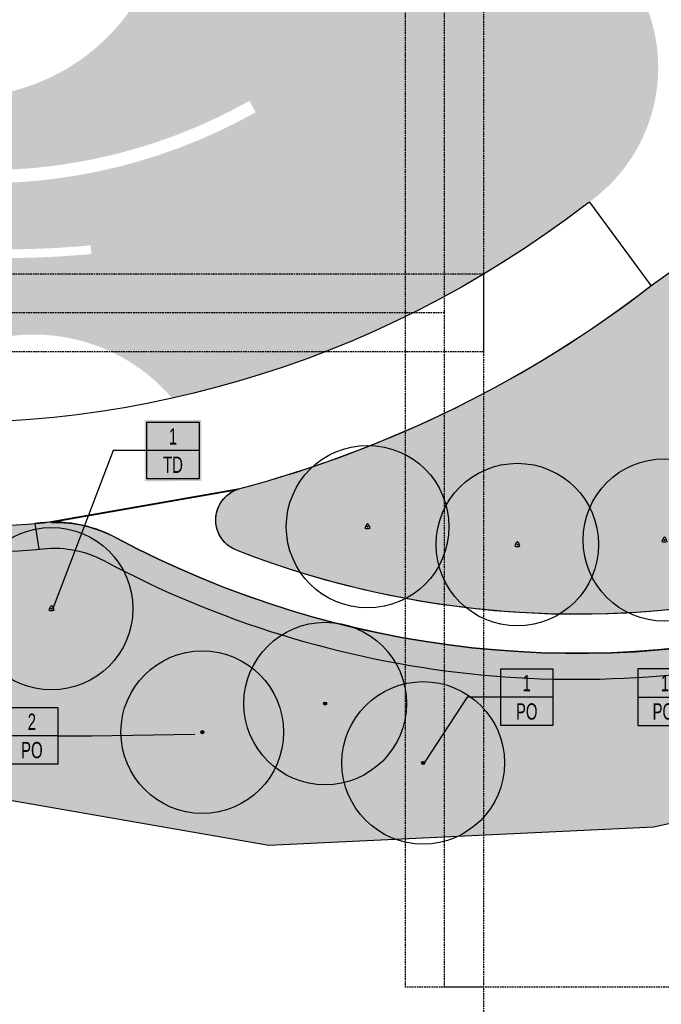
# Model space of a CAD drawing. Extents: x 1609557 to 1611883, y 574690 to 575242.
# Tile 3 of 43: x 1609966 to 1610064, y 574942 to 575094. Entities that reach past the tile are written whole.
import ezdxf
from ezdxf.enums import TextEntityAlignment as Align

# ---------------------------------------------------------------- set-up
doc = ezdxf.new("R2010")
doc.units = 0
doc.header["$MEASUREMENT"] = 0
doc.linetypes.add('HIDDEN', pattern=[0.375, 0.25, -0.125])
for name, color, linetype in [('L-ANNO-MACH', 7, 'HIDDEN'), ('L-ANNO-MACH-OVERALL', 7, 'HIDDEN'), ('L-PLNT-BASE', 2, 'Continuous'), ('L-PLNT-BID-ADD', 2, 'Continuous'), ('L-PLNT-SEED', 2, 'Continuous'), ('L-PLNT-TREE', 5, 'Continuous'), ('L-PLNT-TREE-PLAN', 7, 'Continuous'), ('L-STON', 3, 'Continuous')]:
    doc.layers.add(name, color=color, linetype=linetype)
doc.layers.add('L-ANNO-NOTE', color=2, linetype='Continuous', lineweight=25)
for name, color, linetype, plot in [('L-ANNO-NPLT', 8, 'Continuous', False), ('L-ANNO-TTLB-NPLT', 8, 'Continuous', False), ('L-PLNT-NPLT', 21, 'Continuous', False)]:
    doc.layers.add(name, color=color, linetype=linetype, plot=plot)
doc.styles.add('RDG_Standard', font='ARIALN.TTF')
doc.styles.add('X-HLVM1S', font='ARIALN.TTF')
pattern_1 = [(90, (0, 0), (-1.414213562, 1.414213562), [0.375, -2.453427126]), (45, (0, 0), (-1.414213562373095, 1.414213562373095), [0.375, -1.625]), (135, (0, 0), (-1.414213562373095, -1.414213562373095), [0.375, -1.625])]

# ---------------------------------------------------------------- blocks, each defined once
blk = doc.blocks.new('PLNT-TREE-DEC-PYRD')
at = {"layer": 'L-PLNT-TREE-PLAN', "color": 0}
for radius in [0.5, 0.002813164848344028]:
    blk.add_circle((0, 0), radius, dxfattribs=at)
for centre, radius, start, end in [((0.03363869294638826, -0.01942130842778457), 0.05087986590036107, 131.3868413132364, 168.6131586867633), ((-0.0336386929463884, -0.01942130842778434), 0.05087986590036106, 11.38684131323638, 48.61315868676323), ((1.275021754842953e-16, 0.03884261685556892), 0.05087986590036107, 251.3868413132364, 288.6131586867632)]:
    blk.add_arc(centre, radius, start, end, dxfattribs=at)
at = {"layer": 'L-PLNT-NPLT', "style": 'RDG_Standard'}
blk.add_attdef('KEY', (0.1024455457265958, 0.1900547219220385), '', height=0.046875, dxfattribs=at)
at = {"layer": 'L-PLNT-NPLT', "style": 'RDG_Standard', "flags": 1}
for tag, p in [('BOTANICAL', (0.1024455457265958, 0.1153563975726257)), ('COMMON', (0.1024455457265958, 0.04065807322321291)), ('SIZE', (0.1024455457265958, -0.03404025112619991)), ('CONDITION', (0.1024455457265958, -0.1087385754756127)), ('NOTES', (0.1024455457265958, -0.1834368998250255)), ('SORT', (0.1024455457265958, -0.2581352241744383))]:
    blk.add_attdef(tag, p, '', height=0.046875, dxfattribs=at)
blk = doc.blocks.new('*U90')
at = {"true_color": 0xffffff}
blk.add_hatch(color=7, dxfattribs=at).paths.add_polyline_path([(0.1124388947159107, 0.2352818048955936), (0.5466388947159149, 0.2352818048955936), (0.5466388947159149, -0.2349535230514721), (0.1124388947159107, -0.2352818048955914)])
at = {"color": 3}
blk.add_lwpolyline([(0.12953889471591, 0.2178535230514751), (0.5295388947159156, 0.2178535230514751), (0.5295388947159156, -0.2178535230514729), (0.12953889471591, -0.2178535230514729)], close=True, dxfattribs=at)
for points in [[(0.12953889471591, 1.110223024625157e-15), (-0.1295388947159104, -1.110223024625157e-15), (-0.4550542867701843, -0.4968221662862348)], [(0.5295388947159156, 1.110223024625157e-15), (0.12953889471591, 1.110223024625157e-15)]]:
    blk.add_lwpolyline(points, dxfattribs=at)
at = {"color": 1, "style": 'X-HLVM1S', "width": 0.8, "flags": 8}
for tag, p in [('PLANTNUMBER', (0.3295302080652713, 0.1089267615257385)), ('SPECIESTYPE', (0.3295302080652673, -0.1089267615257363))]:
    blk.add_attdef(tag, text='', height=0.125, dxfattribs=at).set_placement(p, align=Align.MIDDLE_CENTER)
blk = doc.blocks.new('PLNT-TREE-DEC-OVAL')
at = {"layer": 'L-PLNT-TREE-PLAN'}
h = blk.add_hatch(color=0, dxfattribs=at)
edge = h.paths.add_edge_path()
edge.add_arc((0, 0), 0.0093634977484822, 0, 360)
at = {"layer": 'L-PLNT-TREE-PLAN', "color": 0}
for radius in [0.5, 0.0093634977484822]:
    blk.add_circle((0, 0), radius, dxfattribs=at)
at = {"layer": 'L-PLNT-NPLT', "style": 'RDG_Standard'}
blk.add_attdef('KEY', (0.102445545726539, 0.1900547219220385), '', height=0.046875, dxfattribs=at)
at = {"layer": 'L-PLNT-NPLT', "style": 'RDG_Standard', "flags": 1}
for tag, p in [('BOTANICAL', (0.102445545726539, 0.1153563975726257)), ('COMMON', (0.102445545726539, 0.04065807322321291)), ('SIZE', (0.102445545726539, -0.03404025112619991)), ('CONDITION', (0.102445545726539, -0.1087385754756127)), ('NOTES', (0.102445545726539, -0.1834368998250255)), ('SORT', (0.102445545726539, -0.2581352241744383))]:
    blk.add_attdef(tag, p, '', height=0.046875, dxfattribs=at)
blk = doc.blocks.new('*U104')
at = {"true_color": 0xffffff}
blk.add_hatch(color=7, dxfattribs=at).paths.add_polyline_path([(-0.5466215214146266, 0.2352818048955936), (-0.1124215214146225, 0.2352818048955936), (-0.1124215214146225, -0.2349535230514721), (-0.5466215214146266, -0.2352818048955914)])
at = {"color": 3}
blk.add_lwpolyline([(-0.5295215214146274, 0.2178535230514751), (-0.1295215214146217, 0.2178535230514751), (-0.1295215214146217, -0.2178535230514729), (-0.5295215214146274, -0.2178535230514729)], close=True, dxfattribs=at)
for points in [[(-0.1295215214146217, 1.110223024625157e-15), (-0.5295215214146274, 1.110223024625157e-15)], [(-0.12953889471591, 1.110223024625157e-15), (0.1295388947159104, -1.110223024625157e-15), (0.9222198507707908, 0.01408633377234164)]]:
    blk.add_lwpolyline(points, dxfattribs=at)
at = {"color": 1, "style": 'X-HLVM1S', "width": 0.8, "flags": 8}
for tag, p in [('PLANTNUMBER', (-0.329530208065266, 0.1089267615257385)), ('SPECIESTYPE', (-0.32953020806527, -0.1089267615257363))]:
    blk.add_attdef(tag, text='', height=0.125, dxfattribs=at).set_placement(p, align=Align.MIDDLE_CENTER)
blk = doc.blocks.new('*U105')
at = {"true_color": 0xffffff}
blk.add_hatch(color=7, dxfattribs=at).paths.add_polyline_path([(0.1124388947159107, 0.2352818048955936), (0.5466388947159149, 0.2352818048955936), (0.5466388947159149, -0.2349535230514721), (0.1124388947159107, -0.2352818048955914)])
at = {"color": 3}
blk.add_lwpolyline([(0.12953889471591, 0.2178535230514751), (0.5295388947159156, 0.2178535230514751), (0.5295388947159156, -0.2178535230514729), (0.12953889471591, -0.2178535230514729)], close=True, dxfattribs=at)
for points in [[(0.12953889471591, 1.110223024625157e-15), (-0.1295388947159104, -1.110223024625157e-15), (-0.5969656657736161, -1.221190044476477)], [(0.5295388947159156, 1.110223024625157e-15), (0.12953889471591, 1.110223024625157e-15)]]:
    blk.add_lwpolyline(points, dxfattribs=at)
at = {"color": 1, "style": 'X-HLVM1S', "width": 0.8, "flags": 8}
for tag, p in [('PLANTNUMBER', (0.3295302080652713, 0.1089267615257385)), ('SPECIESTYPE', (0.3295302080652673, -0.1089267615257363))]:
    blk.add_attdef(tag, text='', height=0.125, dxfattribs=at).set_placement(p, align=Align.MIDDLE_CENTER)
blk = doc.blocks.new('*U109')
at = {"true_color": 0xffffff}
blk.add_hatch(color=7, dxfattribs=at).paths.add_polyline_path([(0.1124388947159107, 0.2352818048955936), (0.5466388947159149, 0.2352818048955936), (0.5466388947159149, -0.2349535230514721), (0.1124388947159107, -0.2352818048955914)])
at = {"color": 3}
blk.add_lwpolyline([(0.12953889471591, 0.2178535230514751), (0.5295388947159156, 0.2178535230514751), (0.5295388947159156, -0.2178535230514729), (0.12953889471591, -0.2178535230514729)], close=True, dxfattribs=at)
for points in [[(0.12953889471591, 1.110223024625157e-15), (-0.1295388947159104, -1.110223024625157e-15), (-0.8652846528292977, -0.4603294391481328)], [(0.5295388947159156, 1.110223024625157e-15), (0.12953889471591, 1.110223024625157e-15)]]:
    blk.add_lwpolyline(points, dxfattribs=at)
at = {"color": 1, "style": 'X-HLVM1S', "width": 0.8, "flags": 8}
for tag, p in [('PLANTNUMBER', (0.3295302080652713, 0.1089267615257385)), ('SPECIESTYPE', (0.3295302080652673, -0.1089267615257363))]:
    blk.add_attdef(tag, text='', height=0.125, dxfattribs=at).set_placement(p, align=Align.MIDDLE_CENTER)
blk = doc.blocks.new('base bid')
at = {"layer": 'L-STON'}
h = blk.add_hatch(dxfattribs=at)
h.set_pattern_fill('GRASS', color=256, scale=2)
h.set_pattern_definition([(90, (-3.71114620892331, -150.6996880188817), (-1.414213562, 1.414213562), [0.375, -2.453427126]), (45, (-3.71114620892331, -150.6996880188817), (-1.414213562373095, 1.414213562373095), [0.375, -1.625]), (135, (-3.71114620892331, -150.6996880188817), (-1.414213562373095, -1.414213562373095), [0.375, -1.625])])
edge = h.paths.add_edge_path(flags=16)
edge.add_arc((618.8863025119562, -30.30258975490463), 1.015633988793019, 53.56259994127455, 119.7169013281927)
edge.add_arc((604.8375250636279, -3.650523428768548), 29.11303063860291, 189.3697585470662, 297.72745904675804, ccw=False)
edge.add_arc((570.2035708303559, -9.42934627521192), 5.999999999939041, 9.972662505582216, 101.7879303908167)
edge.add_arc((539.35580430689, 138.3861309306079), 145.0000000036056, 248.93301401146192, 281.7879303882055, ccw=False)
edge.add_arc((475.8941253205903, -24.71594292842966), 30.01817304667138, 67.80410625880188, 127.606428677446)
edge.add_arc((414.8510998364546, 54.51400046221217), 70.00000000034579, 234.3621781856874, 307.6152423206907, ccw=False)
edge.add_arc((339.1053539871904, -51.13912058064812), 60.00000000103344, 54.36217818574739, 102.9413701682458)
edge.add_arc((298.7936556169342, 124.2888332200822), 119.9999999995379, 269.47738466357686, 282.94137016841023, ccw=False)
edge.add_arc((297.6535016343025, -0.7059668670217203), 5.00000000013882, 89.47738466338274, 125.4332877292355)
edge.add_arc((292.4357098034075, 6.627153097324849), 3.999999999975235, 266.90698341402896, 305.43328772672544, ccw=False)
edge.add_arc((298.7936556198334, 124.2888332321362), 121.8333333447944, 234.5171921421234, 266.90698341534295, ccw=False)
edge.add_arc((230.3962784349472, 28.3383603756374), 3.999999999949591, 197.7889517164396, 234.51719214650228, ccw=False)
edge.add_arc((221.8265835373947, 25.58875506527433), 5.000000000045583, 17.78895171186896, 57.33646437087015)
edge.add_arc((192.1428275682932, -20.71323875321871), 60.0000000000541, 57.33646437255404, 95.53005168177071)
edge.add_line((186.3607580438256, 39.00750866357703), (186.1700039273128, 38.98934755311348))
edge.add_arc((180.5786885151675, 98.72825606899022), 59.99999998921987, 247.789464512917, 275.34707114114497, ccw=False)
edge.add_arc((156.0079716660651, 38.55118508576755), 4.999999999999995, 67.78946452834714, 159.470690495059)
edge.add_arc((167.6572125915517, 34.18891891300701), 17.43921944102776, 159.4706905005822, 205.3160390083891)
edge.add_line((151.892805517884, 26.73171807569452), (158.8874708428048, 11.94510390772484))
edge.add_arc((154.3676564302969, 9.807049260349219), 4.999999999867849, -5.277370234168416, 25.316038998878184, ccw=False)
edge.add_line((159.3464619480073, 9.347162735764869), (159.2120745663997, 7.892263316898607))
edge.add_arc((164.1908800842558, 7.432376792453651), 5.000000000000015, 174.7226297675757, 288.8249053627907)
edge.add_arc((171.9821321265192, -15.42170740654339), 19.14565743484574, 39.949937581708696, 108.82490536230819, ccw=False)
edge.add_arc((190.4923328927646, 0.08265457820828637), 5.000000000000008, 219.9499375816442, 260.1090579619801)
edge.add_arc((151.2221834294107, -225.1353719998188), 223.6160627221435, 64.00658706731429, 80.10905796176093, ccw=False)
edge.add_arc((365.507981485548, 214.5410112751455), 265.4991911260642, 244.0252345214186, 287.9078035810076)
edge.add_arc((486.119061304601, -158.9674474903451), 127.0000000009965, 64.50460080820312, 107.8712941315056, ccw=False)
edge.add_arc((486.1190613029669, -158.9674474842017), 126.9999999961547, 61.264920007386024, 64.50460080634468, ccw=False)
edge.add_arc((625.5395918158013, 95.3196258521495), 162.9999999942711, 241.2649200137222, 271.4988119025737)
edge.add_arc((632.209427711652, -159.5931303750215), 92.00000000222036, 40.598662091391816, 91.49881190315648, ccw=False)
edge.add_arc((804.5674639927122, -11.87140776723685), 134.999999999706, 220.5986620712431, 258.7316317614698)
edge.add_arc((779.1648480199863, -139.3653570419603), 4.999999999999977, 258.7316317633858, 370.3232354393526)
edge.add_line((784.0839102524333, -138.4693510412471), (782.9414253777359, -132.1971227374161))
edge.add_arc((776.8266279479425, -133.3109316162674), 6.21540970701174, 10.32323543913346, 70.94929946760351)
edge.add_arc((781.0222398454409, -121.1609270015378), 6.638608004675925, 186.8673162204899, 250.9492994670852, ccw=False)
edge.add_arc((810.6261729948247, -117.5955908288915), 36.45646305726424, 178.6613906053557, 186.867316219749, ccw=False)
edge.add_arc((765.0365062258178, -116.5302791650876), 9.145648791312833, 358.6613906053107, 428.1020102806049)
edge.add_arc((770.7768630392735, -102.2492452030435), 6.245895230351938, 201.7173952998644, 248.10201028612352, ccw=False)
edge.add_arc((760.3291983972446, -106.4105506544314), 5.000000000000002, 21.71739529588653, 78.0838911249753)
edge.add_arc((785.2377233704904, 11.62438980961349), 115.6344966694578, 225.374426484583, 258.0838911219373, ccw=False)
edge.add_arc((642.0705309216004, -130.5235531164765), 86.12889410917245, 44.0178143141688, 83.09250781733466)
edge.add_arc((661.4880895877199, 16.8794886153), 62.55870457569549, 227.8289389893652, 261.67372428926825, ccw=False)
edge = h.paths.add_edge_path()
edge.add_arc((661.4880895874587, 16.8794886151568), 58.55870457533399, 228.8865744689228, 261.6266150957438)
edge.add_arc((642.0705309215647, -130.5235531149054), 90.1288941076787, 44.04852607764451, 83.06014555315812, ccw=False)
edge.add_arc((785.2377233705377, 11.62438981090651), 111.6344966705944, 225.3982424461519, 282.6823883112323)
edge.add_arc((811.9353492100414, -107.0123411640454), 9.969110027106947, 16.319136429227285, 102.68238831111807, ccw=False)
edge.add_arc((865.5003203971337, -91.27441045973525), 45.85999714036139, 196.3851008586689, 256.0268237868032)
edge.add_arc((853.7026135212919, -138.6869781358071), 2.998343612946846, -68.92306818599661, 76.02682378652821, ccw=False)
edge.add_arc((804.5674639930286, -11.87140776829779), 138.9999999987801, 276.97243690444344, 291.1768356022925, ccw=False)
edge.add_arc((809.8878398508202, -159.6371798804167), 15.14565743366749, 40.28843071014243, 143.8357105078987)
edge.add_arc((804.5674639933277, -11.87140776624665), 139.0000000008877, 220.5986620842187, 267.151704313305, ccw=False)
edge.add_arc((632.2094277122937, -159.593130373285), 88.00000000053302, 40.59866207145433, 91.49881190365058)
edge.add_arc((625.5395918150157, 95.31962585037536), 166.9999999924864, 241.2649200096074, 271.4988119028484, ccw=False)
edge.add_arc((486.119061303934, -158.9674474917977), 123.0000000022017, 61.26492001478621, 107.8712941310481)
edge.add_arc((365.5043407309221, 214.5655925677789), 269.5237002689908, 249.6041407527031, 287.9063914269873, ccw=False)
edge.add_arc((365.9698800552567, 215.5476255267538), 270.6064256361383, 244.030657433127, 249.5842146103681, ccw=False)
edge.add_arc((154.4480504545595, -218.0632359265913), 211.8456146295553, 63.95216514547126, 70.08311154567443)
edge.add_arc((151.0554869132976, -225.5060928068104), 219.9999696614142, 69.91273766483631, 81.04841856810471)
edge.add_arc((171.9821321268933, -15.4217074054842), 15.14565743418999, 28.53936112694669, 140.0836133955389)
edge.add_arc((149.966357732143, -196.3326169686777), 190.9128533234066, 86.87746046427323, 97.39858245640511)
edge.add_arc((158.8098743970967, -264.4371158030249), 259.5891268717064, 97.39858245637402, 105.1312620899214)
edge.add_arc((35.53181350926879, 191.4625140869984), 212.6840491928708, 282.20007420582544, 285.13126208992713, ccw=False)
edge.add_arc((54.86326487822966, 102.0515709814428), 121.2071572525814, 277.0715209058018, 282.2000742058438, ccw=False)
edge.add_arc((51.95215365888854, 125.518462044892), 144.853923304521, 248.75498744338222, 277.07152089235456, ccw=False)
edge.add_arc((1.280879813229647, -4.833150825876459), 5.000000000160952, 104.84327763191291, 248.6841357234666, ccw=False)
edge.add_arc((-45.59932130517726, 172.0601694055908), 177.9999999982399, 284.8432776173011, 307.7565667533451)
edge.add_arc((-93.52873311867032, 250.2739725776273), 269.370478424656, 305.6296898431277, 316.0769376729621)
edge.add_arc((118.7785447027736, 46.36607813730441), 25.00104146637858, 39.91773842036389, 137.0089859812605, ccw=False)
edge.add_arc((180.5786885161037, 98.72825607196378), 55.99999999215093, 220.4330820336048, 235.0336811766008)
edge.add_arc((180.5786885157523, 98.72825607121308), 55.99999999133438, 235.0336811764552, 275.530051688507)
edge.add_arc((192.1428275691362, -20.71323875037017), 63.99999999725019, 53.66505559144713, 95.53005168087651, ccw=False)
edge.add_arc((298.7936556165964, 124.2888332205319), 116.0000000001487, 233.6650555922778, 282.9413701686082)
edge.add_arc((339.1053539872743, -51.13912058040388), 64.00000000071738, 54.3621781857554, 102.94137016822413, ccw=False)
edge.add_arc((414.8510998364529, 54.5140004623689), 66.0000000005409, 234.3621781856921, 307.6152423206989)
edge.add_arc((475.8942029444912, -24.71651629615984), 34.01867460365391, 67.87353367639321, 127.60697928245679, ccw=False)
edge.add_arc((539.3558043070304, 138.3861309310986), 141.0000000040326, 248.9484073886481, 281.7879303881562)
edge.add_arc((570.2035708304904, -9.429346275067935), 9.999999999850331, 9.832403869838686, 101.78793039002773, ccw=False)
edge.add_arc((604.8375250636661, -3.650523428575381), 25.11303063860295, 189.329578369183, 297.6231998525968)
edge.add_arc((618.8834613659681, -30.2891627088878), 5.002573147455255, 47.9211214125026, 118.69745510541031, ccw=False)
edge.add_arc((662.4386729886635, 17.95008187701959), 59.99035860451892, 227.9211214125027, 228.8749149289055)
h = blk.add_hatch(dxfattribs=at)
h.set_pattern_fill('AR-SAND', color=256, scale=2.5)
h.set_pattern_definition([(37.50000000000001, (-1609999.634312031, -572521.6229746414), (-0.1574833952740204, 4.817059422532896), [0, -3.8, 0, -4.25, 0, -4.0625]), (7.499999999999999, (-1609999.634312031, -572521.6229746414), (4.424441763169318, 7.055365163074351), [0, -2.05, 0, -3.425, 0, -1.3125]), (327.5, (-1610002.709312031, -572521.6229746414), (7.785354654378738, 0.01414763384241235), [0, -1.25, 0, -4.5, 0, -5.875]), (317.5, (-1610002.709312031, -572521.6229746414), (7.515316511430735, 2.194188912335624), [0, -0.625, 0, -2.95, 0, -3.375])])
edge = h.paths.add_edge_path()
edge.add_arc((975.1842532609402, 318.8047683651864), 481.7702616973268, 258.8784101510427, 260.4107916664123)
edge.add_line((894.9295026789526, -156.2339248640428), (884.2027706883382, -168.446132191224))
edge.add_line((884.2027706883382, -168.446132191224), (847.8491190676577, -190.6539219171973))
edge.add_line((847.8491190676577, -190.6539219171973), (798.1555349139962, -190.6539219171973))
edge.add_line((798.1555349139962, -190.6539219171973), (747.2964987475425, -172.5301932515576))
edge.add_line((747.2964987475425, -172.5301932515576), (711.4840671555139, -150.6228875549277))
edge.add_line((711.4840671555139, -150.6228875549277), (675.9964703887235, -118.4368421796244))
edge.add_line((675.9964703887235, -118.4368421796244), (504.1727170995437, -76.0782215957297))
edge.add_line((504.1727170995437, -76.0782215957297), (470.0743235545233, -62.44787501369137))
edge.add_line((470.0743235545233, -62.44787501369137), (384.715996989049, -72.36735664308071))
edge.add_line((384.715996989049, -72.36735664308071), (355.9447126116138, -76.94914028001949))
edge.add_line((355.9447126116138, -76.94914028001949), (344.0520851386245, -87.07581996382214))
edge.add_line((344.0520851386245, -87.07581996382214), (331.4194478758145, -90.8919148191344))
edge.add_line((331.4194478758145, -90.8919148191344), (175.0001791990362, -27.13090893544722))
edge.add_line((175.0001791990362, -27.13090893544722), (63.61505718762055, -52.02526193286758))
edge.add_line((63.61505718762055, -52.02526193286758), (4.422241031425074, -54.8544149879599))
edge.add_line((4.422241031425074, -54.8544149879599), (-69.8879120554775, -41.95109310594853))
edge.add_line((-69.8879120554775, -41.95109310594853), (-96.10807950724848, -31.68806857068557))
edge.add_line((-96.10807950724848, -31.68806857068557), (-102.7708319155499, -7.592912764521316))
edge.add_line((-102.7708319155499, -7.592912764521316), (-99.76146007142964, -1.693859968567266))
edge.add_arc((-45.59932130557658, 172.0601694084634), 182.0000000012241, 252.6868395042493, 275.0190642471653)
edge.add_line((-29.67664987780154, -9.241977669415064), (-29.3447826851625, -9.184034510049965))
edge.add_arc((-28.57626109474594, -25.37728074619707), 16.21147276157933, 61.79194727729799, 92.71718391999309, ccw=False)
edge.add_arc((51.7120899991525, 124.3093414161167), 153.6481874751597, 241.7919472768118, 285.8858236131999)
edge.add_arc((152.758396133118, -235.6392442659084), 220.2162130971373, 98.85330476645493, 105.5376167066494, ccw=False)
edge.add_arc((151.1820899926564, -225.4125226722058), 209.8687354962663, 70.0580048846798, 98.85778749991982, ccw=False)
edge.add_line((222.7617353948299, -28.12785397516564), (221.7754935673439, -30.49284057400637))
edge.add_arc((29.16494143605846, -585.7581051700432), 587.7230120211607, 70.86935000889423, 71.65257934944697)
edge.add_line((214.167296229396, -27.91182923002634), (214.0402741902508, -29.80142796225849))
edge.add_arc((29.16494161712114, -585.7581046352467), 585.8896781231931, 65.17206158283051, 71.60620215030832, ccw=False)
edge.add_line((275.1769008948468, -54.02054641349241), (275.9467077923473, -52.35666286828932))
edge.add_arc((29.16494235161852, -585.75810302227), 587.72300968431, 65.17206158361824, 66.03012498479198)
edge.add_line((267.9310958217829, -48.72080443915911), (268.3267669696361, -47.52202050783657))
edge.add_arc((365.5151381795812, 215.059979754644), 279.990868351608, 249.6891869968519, 287.8717470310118)
edge.add_arc((486.1190613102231, -158.9674474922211), 112.9999999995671, 62.84612761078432, 107.87174703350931, ccw=False)
edge.add_arc((625.6385876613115, 96.25216650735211), 177.9296759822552, 240.3772305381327, 271.4824047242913)
edge.add_arc((632.2057718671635, -159.6083406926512), 78.01511050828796, 45.1453067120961, 91.44266237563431, ccw=False)
edge.add_arc((804.4438500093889, -11.05135270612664), 149.7828535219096, 218.5050005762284, 297.7887874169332)
edge.add_arc((874.7528747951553, -144.4675637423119), 1.025781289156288, 113.8194262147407, 117.78878741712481, ccw=False)
edge.add_arc((923.8125677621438, -114.0406244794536), 57.59553997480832, 210.7966945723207, 223.8177650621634)
h = blk.add_hatch(dxfattribs=at)
h.set_pattern_fill('GRASS', color=256, scale=2)
h.set_pattern_definition([(90, (-31.53185167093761, -28.78589746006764), (-1.414213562, 1.414213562), [0.375, -2.453427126]), (45, (-31.53185167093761, -28.78589746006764), (-1.414213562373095, 1.414213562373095), [0.375, -1.625]), (135, (-31.53185167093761, -28.78589746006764), (-1.414213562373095, -1.414213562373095), [0.375, -1.625])])
edge = h.paths.add_edge_path()
edge.add_line((-31.53185167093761, -5.383078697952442), (-30.94691842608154, -9.34007921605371))
edge.add_arc((-28.5762610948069, -25.37728074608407), 16.21147276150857, 61.791947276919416, 98.40870399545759, ccw=False)
edge.add_arc((51.71208999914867, 124.3093414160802), 153.6481874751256, 241.7919472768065, 285.8858236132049)
edge.add_arc((152.7583961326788, -235.6392442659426), 220.2162130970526, 98.85330476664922, 105.537616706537, ccw=False)
edge.add_arc((151.1820899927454, -225.4125226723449), 209.8687354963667, 70.05800488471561, 98.8577875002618, ccw=False)
edge.add_line((222.7617353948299, -28.12785397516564), (224.3029746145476, -24.4319956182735))
edge.add_arc((151.182089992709, -225.4125226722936), 213.8687354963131, 70.00756365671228, 98.85778750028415)
edge.add_arc((152.7578341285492, -235.6366443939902), 224.2135576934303, 98.85334508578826, 105.5407971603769)
edge.add_arc((51.71208999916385, 124.3093414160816), 149.648187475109, 241.7919472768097, 285.89042513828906, ccw=False)
edge.add_arc((-28.57626109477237, -25.37728074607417), 20.21147276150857, 61.79194727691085, 98.40870399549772)
at = {"layer": 'L-PLNT-SEED'}
for points in [[(448.3728435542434, -41.90240981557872, -0.1686986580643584), (271.5741697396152, -38.06090640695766, -0.02423670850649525), (247.4739880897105, -27.73525751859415, 0.02675768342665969), (226.6146771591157, -18.88858285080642, 0.04862684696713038), (185.2874271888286, -8.185682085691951, 0.5291613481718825), (160.3656905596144, -5.703208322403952, 0.04593933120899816), (125.3823068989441, -7.009237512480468, 0.03375298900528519), (91.04899825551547, -13.8478533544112, -0.01279041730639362), (80.47749614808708, -16.41819784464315, -0.02238127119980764), (69.78486213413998, -18.23359395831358, -0.1241867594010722), (-0.5366661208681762, -9.49110389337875, -0.7254821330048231), (0, 0, 0.1003125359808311), (63.39148455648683, 31.3299159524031, 0.04561631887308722), (100.491266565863, 63.41387954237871, -0.4509461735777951), (137.9535066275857, 62.40892419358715, 0.06379345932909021), (148.4853796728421, 52.8368677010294, 0.1785610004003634), (185.9752867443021, 42.98889182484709, -0.1847298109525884), (230.0631219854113, 30.84305350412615, 0.2183841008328), (324.7723056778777, 11.23526299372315, -0.2151993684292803)], [(-99.76146007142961, -1.693859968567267, 0.09775229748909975), (-29.67664987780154, -9.241977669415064), (-29.34478268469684, -9.184034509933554)], [(-31.53185167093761, -5.383078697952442), (-30.94691842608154, -9.34007921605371, -0.1611442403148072), (-20.91350929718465, -11.09113067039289, 0.1948054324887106), (93.76886421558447, -23.47087802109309, -0.02917408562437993), (118.8659841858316, -18.04676984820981, -0.1263284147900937), (222.7617353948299, -28.12785397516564), (224.3029746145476, -24.4319956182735, 0.1265520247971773), (118.2500543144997, -14.09447552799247, 0.02918779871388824), (92.6855385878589, -19.62035157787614, -0.1948262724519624), (-19.02281079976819, -7.566182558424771, 0.1611442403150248), (-31.53185166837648, -5.383078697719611)]]:
    blk.add_lwpolyline(points, format="xyb", dxfattribs=at)
blk.add_lwpolyline([(-99.76146007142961, -1.693859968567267), (-102.7708319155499, -7.592912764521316), (-96.10807950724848, -31.68806857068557), (-69.8879120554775, -41.95109310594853), (4.422241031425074, -54.8544149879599), (63.61505718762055, -52.02526193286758), (175.0001791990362, -27.13090893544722), (331.4194478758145, -90.8919148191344), (344.0520851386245, -87.07581996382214), (355.9447126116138, -76.94914028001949), (384.715996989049, -72.36735664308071), (470.0743235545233, -62.44787501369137), (504.1727170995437, -76.0782215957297), (675.9964703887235, -118.4368421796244), (711.4840671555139, -150.6228875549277), (747.2964987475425, -172.5301932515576), (798.1555349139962, -190.6539219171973), (847.8491190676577, -190.6539219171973), (884.2027706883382, -168.446132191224), (894.9295026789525, -156.2339248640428)], dxfattribs=at)
blk = doc.blocks.new('viewports_Rebid')
at = {"layer": 'L-ANNO-MACH'}
for points in [[(370.2274583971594, -124.6375052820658), (364.2274583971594, -124.6375052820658), (364.2274583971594, 65.36249471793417), (370.2274583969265, 65.36249471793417)], [(364.2274583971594, -20.91160278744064), (145.3571885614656, -20.91160278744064)]]:
    blk.add_lwpolyline(points, dxfattribs=at)
at = {"layer": 'L-ANNO-MACH-OVERALL'}
for points in [[(50.22745839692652, 152.8701087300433), (50.22745839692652, 163.0883972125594), (370.2274583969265, 163.0883972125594), (370.2274583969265, -26.91160278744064), (136.7476553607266, -26.91160278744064)], [(141.1757771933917, -14.91160278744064), (370.2274583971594, -14.91160278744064), (370.2274583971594, -204.9116027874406), (83.85479274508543, -204.9116027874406)]]:
    blk.add_lwpolyline(points, dxfattribs=at)
blk.add_lwpolyline([(678.2274583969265, -124.6375052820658), (358.2274583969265, -124.6375052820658), (358.2274583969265, 65.36249471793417), (678.2274583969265, 65.36249471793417)], close=True, dxfattribs=at)
blk = doc.blocks.new('OPT B AGAIN')
at = {"layer": 'L-STON'}
h = blk.add_hatch(dxfattribs=at)
h.set_pattern_fill('GRASS', color=256, scale=2)
h.set_pattern_definition([(90, (27.81273148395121, -13.95238256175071), (-1.414213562, 1.414213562), [0.375, -2.453427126]), (45, (27.81273148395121, -13.95238256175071), (-1.414213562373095, 1.414213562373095), [0.375, -1.625]), (135, (27.81273148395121, -13.95238256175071), (-1.414213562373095, -1.414213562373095), [0.375, -1.625])])
edge = h.paths.add_edge_path()
edge.add_arc((212.1105401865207, 104.1113347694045), 55.99999999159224, 235.03368117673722, 275.53005168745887, ccw=False)
edge.add_arc((212.1105401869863, 104.1113347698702), 55.99999999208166, 220.4330820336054, 235.0336811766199, ccw=False)
edge.add_arc((150.3103963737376, 51.74915683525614), 25.00104146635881, 39.91773842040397, 137.0089859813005)
edge.add_arc((-61.99688144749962, 255.6570512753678), 269.3704784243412, 305.62968984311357, 316.07693767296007, ccw=False)
edge.add_arc((-14.0674696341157, 177.443248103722), 177.9999999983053, 284.8432776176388, 307.7565667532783, ccw=False)
edge.add_arc((32.81273148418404, 0.5499278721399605), 5.000000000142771, 104.8432776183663, 248.6841357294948)
edge.add_arc((83.4840053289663, 130.9015407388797), 144.8539233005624, 248.754987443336, 277.0715208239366)
edge.add_arc((86.39511654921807, 107.434649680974), 121.2071572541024, 277.0715208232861, 282.2000742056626)
edge.add_arc((67.0636651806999, 196.8455927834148), 212.6840491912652, 282.200074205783, 285.1312620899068)
edge.add_arc((190.341726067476, -259.0540371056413), 259.5891268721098, 97.39858245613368, 105.1312620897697, ccw=False)
edge.add_arc((181.4982094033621, -190.9495382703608), 190.9128533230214, 86.87746046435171, 97.39858245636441, ccw=False)
edge.add_arc((203.5139837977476, -10.03862870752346), 15.14565743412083, 28.53936112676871, 140.0836133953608, ccw=False)
edge.add_arc((182.5873385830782, -220.1230141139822), 219.999969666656, 70.47638639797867, 81.04841856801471, ccw=False)
edge.add_line((256.1103002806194, -12.7721984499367), (256.7168405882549, -9.114018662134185))
edge.add_arc((60.72531904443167, -580.3145678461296), 603.8896785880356, 71.06177352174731, 71.9454395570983)
edge.add_arc((270.0846625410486, -9.618172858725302), 22.46817311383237, 166.4344701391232, 171.1444045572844, ccw=False)
edge.add_arc((60.72531935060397, -580.3145669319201), 605.7230109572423, 71.08698587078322, 71.96625282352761, ccw=False)
edge.add_arc((381.9587088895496, -31.75897636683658), 127.2726195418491, 165.1772540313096, 168.9170994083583, ccw=False)
edge.add_arc((308.2893042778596, 142.3877759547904), 149.9465328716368, 247.2287455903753, 250.77757846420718, ccw=False)
edge.add_line((250.2520437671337, 4.128457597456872), (250.7427409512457, 5.903614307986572))
edge.add_arc((-1096.608610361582, -3518.100216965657), 3772.791892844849, 68.93545899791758, 69.07637600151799, ccw=False)
edge.add_arc((381.9587092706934, -31.75897646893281), 127.2726199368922, 160.809219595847, 164.3476252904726, ccw=False)
edge.add_arc((324.1309277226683, 153.3379626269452), 156.2494171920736, 243.0484815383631, 246.47284791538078, ccw=False)
edge.add_arc((259.8812309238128, 12.22635064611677), 6.819035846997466, 148.9361331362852, 164.4120850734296, ccw=False)
edge.add_arc((327.1934123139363, 159.9798419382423), 161.7254418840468, 243.1067079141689, 246.3727711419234)
edge.add_arc((381.9587091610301, -31.75897643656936), 127.2726198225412, 156.3978260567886, 159.9805303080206, ccw=False)
edge.add_arc((355.9971218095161, 201.8608807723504), 203.9250335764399, 240.96627183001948, 243.60247152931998, ccw=False)
edge.add_arc((343.8873493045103, -13.61226586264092), 94.48073063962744, 155.713318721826, 156.8299484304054, ccw=False)
edge.add_arc((355.9971195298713, 201.8608763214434), 202.0916952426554, 240.9180027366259, 243.5808469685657)
edge.add_arc((381.9587091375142, -31.75897643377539), 127.2726197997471, 151.7401875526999, 155.5717657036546, ccw=False)
edge.add_arc((343.1708068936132, 148.461647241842), 140.5904971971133, 234.6993078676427, 238.568459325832, ccw=False)
edge.add_line((261.9281301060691, 33.72143907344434), (262.9923042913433, 35.21430357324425))
edge.add_arc((330.3255069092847, 129.6719113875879), 115.9999993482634, 233.66505558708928, 234.517192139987, ccw=False)
edge.add_arc((223.6746792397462, -15.33016005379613), 63.99999999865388, 53.66505559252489, 95.53005168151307)
edge = h.paths.add_edge_path(flags=16)
edge.add_arc((187.5398233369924, 43.9342637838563), 4.999999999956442, 67.78946451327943, 159.4706905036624, ccw=False)
edge.add_arc((212.110540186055, 104.1113347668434), 59.99999998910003, 247.7894645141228, 275.3470711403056)
edge.add_arc((217.7081057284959, 4.107980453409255), 40.26444628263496, 33.11071784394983, 90.00889385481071, ccw=False)
edge.add_arc((247.2461894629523, 23.37148950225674), 5.000000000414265, -22.49000504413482, 33.11071784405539, ccw=False)
edge.add_arc((374.7180795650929, -29.40304603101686), 132.9646127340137, 157.5099949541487, 167.0509928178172)
edge.add_arc((240.2619229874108, 1.512586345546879), 5.000000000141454, 255.4308728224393, 347.05099281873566, ccw=False)
edge.add_arc((182.7540351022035, -219.7522932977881), 223.6160627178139, 75.4308728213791, 80.10905796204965)
edge.add_arc((222.0241845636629, 5.465733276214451), 5.000000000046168, 219.9499375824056, 260.10905796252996, ccw=False)
edge.add_arc((203.513983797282, -10.0386287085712), 19.14565743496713, 39.9499375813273, 108.8249053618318)
edge.add_arc((195.7227317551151, 12.81545549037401), 4.999999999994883, 174.722629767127, 288.82490536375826, ccw=False)
edge.add_line((190.7439262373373, 13.27534201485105), (190.878313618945, 14.73024143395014))
edge.add_arc((185.8995081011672, 15.19012795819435), 4.99999999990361, 354.7226297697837, 385.3160390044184)
edge.add_line((190.4193225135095, 17.32818260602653), (183.4246571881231, 32.11479677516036))
edge.add_arc((199.1890642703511, 39.57199761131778), 17.43921944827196, 159.4706905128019, 205.3160389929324, ccw=False)
h = blk.add_hatch(dxfattribs=at)
h.set_pattern_fill('AR-SAND', color=256, scale=2.5)
h.set_pattern_definition([(37.50000000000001, (-1609968.10246036, -572516.2398959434), (-0.1574833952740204, 4.817059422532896), [0, -3.8, 0, -4.25, 0, -4.0625]), (7.499999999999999, (-1609968.10246036, -572516.2398959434), (4.424441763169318, 7.055365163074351), [0, -2.05, 0, -3.425, 0, -1.3125]), (327.5, (-1609971.17746036, -572516.2398959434), (7.785354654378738, 0.01414763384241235), [0, -1.25, 0, -4.5, 0, -5.875]), (317.5, (-1609971.17746036, -572516.2398959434), (7.515316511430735, 2.194188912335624), [0, -0.625, 0, -2.95, 0, -3.375])])
edge = h.paths.add_edge_path()
edge.add_line((387.4765642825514, -71.56606158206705), (416.2478486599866, -66.98427794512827))
edge.add_line((416.2478486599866, -66.98427794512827), (501.6061752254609, -57.06479631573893))
edge.add_line((501.6061752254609, -57.06479631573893), (535.7045687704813, -70.69514289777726))
edge.add_line((535.7045687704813, -70.69514289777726), (707.5283220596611, -113.0537634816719))
edge.add_line((707.5283220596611, -113.0537634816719), (743.0159188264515, -145.2398088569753))
edge.add_line((743.0159188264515, -145.2398088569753), (778.8283504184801, -167.1471145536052))
edge.add_line((778.8283504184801, -167.1471145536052), (829.6873865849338, -185.2708432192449))
edge.add_line((829.6873865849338, -185.2708432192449), (879.3809707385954, -185.2708432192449))
edge.add_line((879.3809707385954, -185.2708432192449), (915.7346223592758, -163.0630534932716))
edge.add_line((915.7346223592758, -163.0630534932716), (926.4613543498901, -150.8508461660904))
edge.add_line((926.4613543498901, -150.8508461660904), (913.7866116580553, -148.5347929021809))
edge.add_arc((962.3961570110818, -102.8307342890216), 66.72142739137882, 211.9891666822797, 223.2354667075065, ccw=False)
edge.add_arc((835.9757016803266, -5.668274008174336), 149.7828535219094, 218.5050005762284, 297.7887874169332, ccw=False)
edge.add_arc((663.7376235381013, -154.2252619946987), 78.01511050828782, 45.14530671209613, 91.44266237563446)
edge.add_arc((657.1704393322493, 101.6352452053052), 177.9296759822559, 240.3772305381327, 271.4824047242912, ccw=False)
edge.add_arc((517.6509129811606, -153.5843687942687), 112.9999999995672, 62.84612761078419, 107.8717470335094)
edge.add_arc((397.0469898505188, 220.4430584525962), 279.9908683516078, 249.6891869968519, 287.87174703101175, ccw=False)
edge.add_line((299.8586186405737, -42.13894180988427), (299.4629474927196, -43.33772574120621))
edge.add_arc((60.69679402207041, -580.3750243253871), 587.7230096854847, 65.17206158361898, 66.0301249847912, ccw=False)
edge.add_line((307.4785594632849, -46.97358417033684), (306.7087525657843, -48.63746771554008))
edge.add_arc((60.69679328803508, -580.3750259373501), 585.8896781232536, 65.17206158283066, 71.60620215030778)
edge.add_line((245.5721258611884, -24.41834926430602), (245.6991479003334, -22.52875053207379))
edge.add_arc((60.69679310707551, -580.3750264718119), 587.723012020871, 70.86935000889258, 71.65257934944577, ccw=False)
edge.add_line((253.3073452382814, -25.10976187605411), (254.2935870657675, -22.74477527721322))
edge.add_arc((182.7139416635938, -220.0294439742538), 209.8687354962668, 70.05800488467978, 98.85778749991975)
edge.add_arc((184.2902478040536, -230.2561655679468), 220.2162130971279, 98.85330476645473, 105.5376167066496)
edge.add_arc((83.24394167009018, 129.6924201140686), 153.6481874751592, 241.79194727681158, 285.8858236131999, ccw=False)
edge.add_arc((2.955590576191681, -19.99420204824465), 16.21147276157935, 61.79194727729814, 92.71718391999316)
edge.add_line((2.187068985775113, -3.800955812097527), (1.855201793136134, -3.858898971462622))
edge.add_arc((-14.06746963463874, 177.4432481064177), 182.0000000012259, 252.6868395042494, 275.01906424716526, ccw=False)
edge.add_line((-68.229608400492, 3.689218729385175), (-71.23898024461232, -2.209834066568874))
edge.add_line((-71.23898024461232, -2.209834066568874), (-64.57622783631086, -26.30498987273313))
edge.add_line((-64.57622783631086, -26.30498987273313), (-38.35606038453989, -36.56801440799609))
edge.add_line((-38.35606038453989, -36.56801440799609), (35.95409270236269, -49.47133629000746))
edge.add_line((35.95409270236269, -49.47133629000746), (95.14690885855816, -46.64218323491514))
edge.add_line((95.14690885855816, -46.64218323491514), (206.5320308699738, -21.74783023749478))
edge.add_line((206.5320308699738, -21.74783023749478), (362.9512995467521, -85.50883612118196))
edge.add_line((362.9512995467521, -85.50883612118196), (375.5839368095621, -81.6927412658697))
edge.add_line((375.5839368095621, -81.6927412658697), (387.4765642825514, -71.56606158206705))
h = blk.add_hatch(dxfattribs=at)
h.set_pattern_fill('GRASS', color=256, scale=2)
h.set_pattern_definition([(90, (0, -23.4028187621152), (-1.414213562, 1.414213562), [0.375, -2.453427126]), (45, (0, -23.4028187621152), (-1.414213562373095, 1.414213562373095), [0.375, -1.625]), (135, (0, -23.4028187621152), (-1.414213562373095, -1.414213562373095), [0.375, -1.625])])
edge = h.paths.add_edge_path()
edge.add_line((0, 0), (0.5849332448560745, -3.957000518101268))
edge.add_arc((2.955590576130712, -19.99420204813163), 16.21147276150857, 61.791947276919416, 98.40870399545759, ccw=False)
edge.add_arc((83.24394167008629, 129.6924201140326), 153.6481874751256, 241.7919472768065, 285.8858236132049)
edge.add_arc((184.2902478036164, -230.2561655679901), 220.2162130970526, 98.85330476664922, 105.537616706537, ccw=False)
edge.add_arc((182.7139416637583, -220.0294439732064), 209.8687354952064, 69.85143270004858, 98.857787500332, ccw=False)
edge.add_line((255.0044034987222, -23.0041276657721), (255.4081254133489, -18.89418681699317))
edge.add_arc((182.7139416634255, -220.0294439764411), 213.8687354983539, 70.12916122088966, 98.857787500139)
edge.add_arc((184.2896857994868, -230.2535656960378), 224.2135576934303, 98.85334508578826, 105.5407971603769)
edge.add_arc((83.24394167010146, 129.692420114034), 149.648187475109, 241.7919472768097, 285.89042513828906, ccw=False)
edge.add_arc((2.955590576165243, -19.99420204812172), 20.21147276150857, 61.79194727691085, 98.40870399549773)
at = {"layer": 'L-PLNT-SEED'}
for points in [[(479.9046952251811, -36.51933111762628, -0.1686986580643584), (303.1060214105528, -32.67782770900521, -0.02423670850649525), (279.0058397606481, -22.35217882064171, 0.02675768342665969), (258.1465288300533, -13.50550415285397, 0.04862684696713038), (216.8192788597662, -2.802603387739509, 0.5291613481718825), (191.8975422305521, -0.3201296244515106, 0.04593933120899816), (156.9141585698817, -1.626158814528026, 0.03375298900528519), (122.5808499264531, -8.464774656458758, -0.01279041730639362), (112.0093478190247, -11.0351191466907, -0.02238127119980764), (101.3167138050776, -12.85051526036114, -0.1241867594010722), (30.99518555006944, -4.108025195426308, -0.7254821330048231), (31.53185167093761, 5.383078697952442, 0.1003125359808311), (94.92333622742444, 36.71299465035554, 0.04561631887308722), (132.0231182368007, 68.79695824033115, -0.4509461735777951), (169.4853582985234, 67.7920028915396, 0.06379345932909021), (180.0172313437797, 58.21994639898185, 0.1785610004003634), (217.5071384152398, 48.37197052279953, -0.1847298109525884), (261.5949736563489, 36.22613220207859, 0.2183841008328), (356.3041573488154, 16.6183416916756, -0.2151993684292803)], [(-68.229608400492, 3.689218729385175, 0.09775229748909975), (1.855201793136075, -3.858898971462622), (2.187068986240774, -3.800955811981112)], [(0, 0), (0.5849332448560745, -3.957000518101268, -0.1611442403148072), (10.61834237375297, -5.708051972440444, 0.1948054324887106), (125.3007158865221, -18.08779932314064, -0.02917408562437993), (150.3978358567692, -12.66369115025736, -0.1272442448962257), (255.0044034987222, -23.0041276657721), (255.4081254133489, -18.89418681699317, 0.1260129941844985), (149.7819059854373, -8.71139683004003, 0.02918779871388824), (124.2173902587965, -14.23727287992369, -0.1948262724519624), (12.50904087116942, -2.183103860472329, 0.1611442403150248), (2.561137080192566e-09, 2.328306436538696e-10)]]:
    blk.add_lwpolyline(points, format="xyb", dxfattribs=at)
blk.add_lwpolyline([(-68.229608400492, 3.689218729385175), (-71.23898024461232, -2.209834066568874), (-64.57622783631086, -26.30498987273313), (-38.35606038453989, -36.56801440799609), (35.95409270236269, -49.47133629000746), (95.14690885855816, -46.64218323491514), (206.5320308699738, -21.74783023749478), (362.9512995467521, -85.50883612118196), (375.5839368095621, -81.6927412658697), (387.4765642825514, -71.56606158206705), (416.2478486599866, -66.98427794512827), (501.6061752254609, -57.06479631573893), (535.7045687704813, -70.69514289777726), (707.5283220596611, -113.0537634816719), (743.0159188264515, -145.2398088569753), (778.8283504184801, -167.1471145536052), (829.6873865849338, -185.2708432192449), (879.3809707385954, -185.2708432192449), (915.7346223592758, -163.0630534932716), (926.4613543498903, -150.8508461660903)], dxfattribs=at)

msp = doc.modelspace()

# ---------------------------------------------------------------- hatches: boundary and pattern name
at = {"layer": 'L-STON'}
h = msp.add_hatch(dxfattribs=at)
h.set_pattern_fill('GRASS', color=256, scale=2)
h.set_pattern_definition(pattern_1)
edge = h.paths.add_edge_path()
edge.add_line((1609862.714228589, 575104.3460039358), (1609865.395497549, 575104.8846282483))
edge.add_line((1609865.395497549, 575104.8846282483), (1609867.642064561, 575107.5269242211))
edge.add_line((1609867.642064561, 575107.5269242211), (1609867.919656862, 575109.5219423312))
edge.add_line((1609867.919656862, 575109.5219423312), (1609870.497038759, 575113.5200160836))
edge.add_line((1609870.497038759, 575113.5200160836), (1609873.166516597, 575113.5200160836))
edge.add_line((1609873.166516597, 575113.5200160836), (1609875.42665015, 575114.5108556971))
edge.add_line((1609875.42665015, 575114.5108556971), (1609876.338478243, 575116.8624324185))
edge.add_line((1609876.338478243, 575116.8624324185), (1609875.903566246, 575121.0190336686))
edge.add_line((1609875.903566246, 575121.0190336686), (1609877.000629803, 575123.3971171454))
edge.add_line((1609877.000629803, 575123.3971171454), (1609877.073289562, 575123.9201005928))
edge.add_arc((1609907.813563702, 575185.1568305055), 68.51935160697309, 243.3437706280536, 284.7621317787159)
edge.add_arc((1609956.74638323, 575113.6583205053), 31.90698665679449, 170.5461095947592, 365.9405861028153)
edge.add_arc((1610026.776919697, 575246.4152299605), 134.999999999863, 253.5208797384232, 274.310014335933)
edge.add_arc((1610038.468693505, 575086.3676616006), 25.47630552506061, -54.59372672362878, 93.47932790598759, ccw=False)
edge.add_line((1610053.228911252, 575065.6028327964), (1610002.059122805, 575079.4966053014))
edge.add_line((1610002.059122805, 575079.4966053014), (1610001.079909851, 575081.2404923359))
edge.add_arc((1609960.31775861, 575153.8340856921), 83.25492640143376, 230.295247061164, 299.31471975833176, ccw=False)
edge.add_line((1609907.131877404, 575089.7821941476), (1609905.854214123, 575088.2435010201))
edge.add_line((1609905.854214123, 575088.2435010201), (1609898.668434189, 575075.2961163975))
edge.add_arc((1609962.138933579, 575190.6264016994), 131.6418588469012, 220.9513259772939, 241.1743931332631, ccw=False)
h = msp.add_hatch(dxfattribs=at)
h.set_pattern_fill('GRASS', color=256, scale=2)
h.set_pattern_definition(pattern_1)
edge = h.paths.add_edge_path()
edge.add_arc((1609954.567096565, 575192.8131509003), 160.9863929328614, 282.40646173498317, 307.7964502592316, ccw=False)
edge.add_arc((1609967.933191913, 575017.2926715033), 28.01758093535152, 40.76264190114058, 148.3625107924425)
edge.add_line((1609944.079474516, 575031.9890999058), (1609947.21027804, 575058.1108349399))
edge.add_arc((1609963.856128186, 575192.7517237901), 135.6659621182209, 262.9522016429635, 275.4714003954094)
edge.add_line((1609976.791725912, 575057.7038671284), (1609976.66459407, 575059.0311256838))
edge.add_arc((1609963.856128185, 575192.7517237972), 134.3326287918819, 240.96978801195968, 275.4714003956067, ccw=False)
edge.add_line((1609898.668434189, 575075.2961163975), (1609905.854214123, 575088.2435010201))
edge.add_arc((1609960.31775861, 575153.834085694), 85.2549264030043, 230.2952470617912, 299.3147197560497)
edge.add_line((1610002.059122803, 575079.4966053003), (1610053.228911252, 575065.6028327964))
h = msp.add_hatch(dxfattribs=at)
h.set_pattern_fill('GRASS', color=256, scale=2)
h.set_pattern_definition(pattern_1)
edge = h.paths.add_edge_path()
edge.add_arc((1610813.216045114, 574959.1414492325), 100.0040495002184, 216.1022558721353, 216.1817475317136)
edge.add_arc((1610656.820515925, 574844.9201608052), 93.66082483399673, 36.09956406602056, 36.18443933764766)
edge = h.paths.add_edge_path()
edge.add_line((1609968.687393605, 575012.2828954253), (1609968.102458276, 575016.2398957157))
edge.add_arc((1609954.034991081, 575193.683145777), 178.0000017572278, 253.0948772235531, 274.5328533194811, ccw=False)
edge.add_arc((1609954.034990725, 575193.6831440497), 178.0000000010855, 248.16826524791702, 253.0948771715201, ccw=False)
edge.add_arc((1609954.034990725, 575193.6831440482), 177.9999999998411, 238.03358010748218, 248.1682652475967, ccw=False)
edge.add_arc((1609954.034990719, 575193.6831440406), 177.9999999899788, 221.3720803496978, 238.033580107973, ccw=False)
edge.add_arc((1609916.37045134, 575160.5099906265), 127.809606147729, 215.3124549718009, 221.3720803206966, ccw=False)
edge.add_arc((1609869.584878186, 574941.4546373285), 156.1524184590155, 111.6098876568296, 115.6512929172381)
edge.add_arc((1609765.242331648, 575157.5691477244), 83.83367074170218, 276.5399601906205, 295.99620355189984, ccw=False)
edge.add_line((1609774.790663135, 575074.2810110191), (1609793.91872741, 575061.8659131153))
edge.add_arc((1609739.119560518, 574977.4969385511), 100.6035414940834, 49.28011877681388, 56.9955511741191, ccw=False)
edge.add_line((1609804.749430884, 575053.7451691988), (1609811.023914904, 575047.8491104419))
edge.add_line((1609811.023914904, 575047.8491104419), (1609816.541248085, 575053.3064861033))
edge.add_line((1609816.541248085, 575053.3064861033), (1609888.084439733, 574995.2144768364))
edge.add_line((1609888.084439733, 574995.2144768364), (1609902.420042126, 574989.8289895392))
edge.add_line((1609902.420042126, 574989.8289895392), (1609897.395630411, 575009.8454450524))
edge.add_arc((1609904.28674102, 575010.7120738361), 6.94539062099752, 101.69690295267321, 187.1679094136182, ccw=False)
edge.add_arc((1609948.778174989, 575178.4044143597), 167.3102986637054, 254.0774575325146, 276.8341494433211)

# ---------------------------------------------------------------- linework, layer by layer
at = {"layer": 'L-ANNO-NPLT'}
msp.add_lwpolyline([(1609831.877978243, 575085.9234201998), (1609826.998214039, 575069.0009184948, 0.2239863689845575), (1609969.438687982, 575016.3508962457), (1609999.634312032, 575021.6229746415, 0.1000221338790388), (1610062.863875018, 575052.8276367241), (1610053.408584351, 575065.6933611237, -0.008043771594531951), (1610052.736496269, 575065.2229836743, -0.3815580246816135), (1609837.515876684, 575081.1438044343, -0.3815580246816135)], format="xyb", dxfattribs=at)
at = {"layer": 'L-ANNO-TTLB-NPLT'}
msp.add_lwpolyline([(1610542.011692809, 574972.0356052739, 0.199319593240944), (1610448.007155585, 574979.7205648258, -0.1938486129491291), (1610247.108300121, 574993.8877171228, 0.1847073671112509), (1610090.813740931, 575007.7364668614, -0.163506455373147), (1609999.097645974, 575012.1318707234, -0.6574366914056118), (1609998.770942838, 575021.3067028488), (1609970.681289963, 575016.4199664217, -0.1297419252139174), (1609980.611501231, 575014.0567920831, 0.1943770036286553), (1610092.450281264, 575001.963968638, -0.1843638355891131), (1610244.482261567, 574988.4929120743, 0.1938431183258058), (1610449.848434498, 574974.0100751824, -0.1992207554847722), (1610539.227817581, 574966.7203329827)], format="xyb", close=True, dxfattribs=at)

# ---------------------------------------------------------------- block references
at = {"layer": 'L-ANNO-MACH'}
msp.add_blockref('viewports_Rebid', (1609666.84857738, 575069.5637974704), dxfattribs=at)
at = {"layer": 'L-ANNO-NOTE'}
ref = msp.add_blockref('*U105', (1609982.752297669, 575027.46194325), dxfattribs=dict(at, xscale=20, yscale=20, zscale=20))
ref.add_attrib('PLANTNUMBER', '1', dxfattribs={"layer": '0', "color": 1, "height": 2.5, "style": 'X-HLVM1S', "width": 0.8}).set_placement((1609989.34290183, 575029.6404784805), align=Align.MIDDLE_CENTER)
ref.add_attrib('SPECIESTYPE', 'TD', dxfattribs={"layer": '0', "color": 1, "height": 2.5, "style": 'X-HLVM1S', "width": 0.8}).set_placement((1609989.34290183, 575025.2834080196), align=Align.MIDDLE_CENTER)
ref = msp.add_blockref('*U90', (1610037.138857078, 574989.5188701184), dxfattribs=dict(at, xscale=20, yscale=20, zscale=20))
ref.add_attrib('PLANTNUMBER', '1', dxfattribs={"layer": '0', "color": 1, "height": 2.5, "style": 'X-HLVM1S', "width": 0.8}).set_placement((1610043.729461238, 574991.6974053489), align=Align.MIDDLE_CENTER)
ref.add_attrib('SPECIESTYPE', 'PO', dxfattribs={"layer": '0', "color": 1, "height": 2.5, "style": 'X-HLVM1S', "width": 0.8}).set_placement((1610043.729461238, 574987.340334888), align=Align.MIDDLE_CENTER)
ref = msp.add_blockref('*U109', (1610071.401856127, 574989.5188701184), dxfattribs=dict(at, xscale=-20, yscale=20, zscale=20))
ref.add_attrib('PLANTNUMBER', '1', dxfattribs={"layer": '0', "color": 1, "height": 2.5, "style": 'X-HLVM1S', "width": 0.8}).set_placement((1610064.989969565, 574991.6974053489), align=Align.MIDDLE_CENTER)
ref.add_attrib('SPECIESTYPE', 'PO', dxfattribs={"layer": '0', "color": 1, "height": 2.5, "style": 'X-HLVM1S', "width": 0.8}).set_placement((1610064.733489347, 574987.340334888), align=Align.MIDDLE_CENTER)
ref = msp.add_blockref('*U104', (1609974.234849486, 574983.5763204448), dxfattribs=dict(at, xscale=20, yscale=20, zscale=20))
ref.add_attrib('PLANTNUMBER', '2', dxfattribs={"layer": '0', "color": 1, "height": 2.5, "style": 'X-HLVM1S', "width": 0.8}).set_placement((1609967.644245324, 574985.7548556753), align=Align.MIDDLE_CENTER)
ref.add_attrib('SPECIESTYPE', 'PO', dxfattribs={"layer": '0', "color": 1, "height": 2.5, "style": 'X-HLVM1S', "width": 0.8}).set_placement((1609967.644245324, 574981.3977852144), align=Align.MIDDLE_CENTER)
at = {"layer": 'L-PLNT-BASE'}
msp.add_blockref('base bid', (1609999.634312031, 575021.6229746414), dxfattribs=at)
at = {"layer": 'L-PLNT-BID-ADD'}
msp.add_blockref('OPT B AGAIN', (1609968.10246036, 575016.2398959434), dxfattribs=at)
at = {"layer": 'L-PLNT-TREE', "xscale": 25, "yscale": 25, "zscale": 25}
for name, p in [('PLNT-TREE-DEC-PYRD', (1610019.267370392, 575015.7607193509)), ('PLNT-TREE-DEC-PYRD', (1610064.90399622, 575013.7130081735)), ('PLNT-TREE-DEC-PYRD', (1610042.288448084, 575013.009416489)), ('PLNT-TREE-DEC-PYRD', (1609970.664061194, 575003.1453577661)), ('PLNT-TREE-DEC-OVAL', (1610012.741566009, 574988.5551426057)), ('PLNT-TREE-DEC-OVAL', (1609993.845967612, 574984.1571531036)), ('PLNT-TREE-DEC-OVAL', (1610027.809308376, 574979.4238528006))]:
    msp.add_blockref(name, p, dxfattribs=at)

doc.saveas('drawing.dxf')
